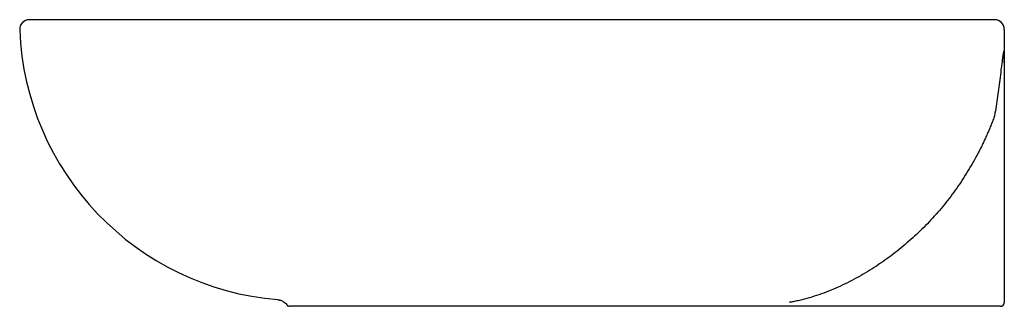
# Model space of a CAD drawing. Header units: millimetres. Extents: x 3792.562 to 3793.07, y 2064.484 to 2064.632.
import ezdxf

# ---------------------------------------------------------------- set-up
doc = ezdxf.new("R2010")
doc.units = ezdxf.units.MM
doc.layers.add('SANINDUSA', color=3, linetype='Continuous')

msp = doc.modelspace()

# ---------------------------------------------------------------- linework, layer by layer
at = {"layer": 'SANINDUSA'}
for p, q in [((3793.065296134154, 2064.632112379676), (3792.566795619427, 2064.632112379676)), ((3793.070296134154, 2064.610080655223), (3793.070296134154, 2064.486112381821)), ((3793.065296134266, 2064.484112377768), (3792.959127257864, 2064.484112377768)), ((3793.068296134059, 2064.484112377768), (3793.065296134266, 2064.484112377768))]:
    msp.add_line(p, q, dxfattribs=at)
for centre, radius, start, end in [((3792.566795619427, 2064.627112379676), 0.005, 90, 182.1897977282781), ((3793.065296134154, 2064.627112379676), 0.005, 0, 90), ((3792.707117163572, 2064.632477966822), 0.1454240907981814, 182.1897977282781, 265.2815627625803), ((3792.701353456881, 2064.486112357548), 0.001999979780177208, 218.9413978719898, 270.0008336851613), ((3793.068296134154, 2064.486112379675), 0.00200000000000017, 270, 0)]:
    msp.add_arc(centre, radius, start, end, dxfattribs=at)
for points, knots in [([(3793.070296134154, 2064.627112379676), (3793.070296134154, 2064.626267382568), (3793.070296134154, 2064.625421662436), (3793.070296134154, 2064.624151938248), (3793.070296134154, 2064.623728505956), (3793.070296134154, 2064.622881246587), (3793.070296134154, 2064.622457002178), (3793.070296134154, 2064.62034149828), (3793.070296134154, 2064.61866596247), (3793.070296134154, 2064.617005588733)], [0, 0, 0, 0, 0.2499999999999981, 0.2499999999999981, 0.3749999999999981, 0.3749999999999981, 0.4999999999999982, 0.4999999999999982, 1, 1, 1, 1]), ([(3793.070296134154, 2064.610080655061), (3793.070296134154, 2064.610895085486), (3793.070291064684, 2064.611708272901), (3793.070268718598, 2064.612920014), (3793.070258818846, 2064.613322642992), (3793.07023704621, 2064.613922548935), (3793.070228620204, 2064.614121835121), (3793.070207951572, 2064.614518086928), (3793.070195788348, 2064.614715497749), (3793.070172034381, 2064.615004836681), (3793.07016318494, 2064.615100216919), (3793.070142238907, 2064.615287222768), (3793.070130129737, 2064.615379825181), (3793.070107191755, 2064.615508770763), (3793.070098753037, 2064.61555005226), (3793.070079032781, 2064.615626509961), (3793.070067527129, 2064.615662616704), (3793.070039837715, 2064.615716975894), (3793.070023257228, 2064.615734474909), (3793.069987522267, 2064.615732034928), (3793.069969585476, 2064.615712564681), (3793.069921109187, 2064.615628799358), (3793.069894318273, 2064.615543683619), (3793.069846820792, 2064.615371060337), (3793.069825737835, 2064.615279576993), (3793.069765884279, 2064.614998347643), (3793.069730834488, 2064.614802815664), (3793.069631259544, 2064.614211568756), (3793.069572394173, 2064.613808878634), (3793.069458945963, 2064.613001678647), (3793.069404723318, 2064.612595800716), (3793.069244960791, 2064.611374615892), (3793.069142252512, 2064.610555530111), (3793.068937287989, 2064.608914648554), (3793.068835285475, 2064.608092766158), (3793.068527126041, 2064.605624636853), (3793.068318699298, 2064.603975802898), (3793.067677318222, 2064.599030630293), (3793.067227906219, 2064.595732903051), (3793.066287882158, 2064.589136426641), (3793.06579780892, 2064.585837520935), (3793.065296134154, 2064.58253646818)], [0, 0, 0, 0, 0.06250000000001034, 0.06250000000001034, 0.09375000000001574, 0.09375000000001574, 0.1093750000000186, 0.1093750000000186, 0.1250000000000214, 0.1250000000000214, 0.1328125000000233, 0.1328125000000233, 0.1406250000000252, 0.1406250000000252, 0.1445312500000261, 0.1445312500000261, 0.1484375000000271, 0.1484375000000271, 0.152343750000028, 0.152343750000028, 0.156250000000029, 0.156250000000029, 0.1640625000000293, 0.1640625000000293, 0.1718750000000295, 0.1718750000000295, 0.1875000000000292, 0.1875000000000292, 0.2187500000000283, 0.2187500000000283, 0.2500000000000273, 0.2500000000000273, 0.312500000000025, 0.312500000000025, 0.3750000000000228, 0.3750000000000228, 0.5000000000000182, 0.5000000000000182, 0.7500000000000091, 0.7500000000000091, 1, 1, 1, 1]), ([(3793.070296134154, 2064.617005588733), (3793.070296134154, 2064.6167219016), (3793.070296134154, 2064.616436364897), (3793.070296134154, 2064.616005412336), (3793.070296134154, 2064.615861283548), (3793.070296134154, 2064.615572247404), (3793.070296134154, 2064.614849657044), (3793.070296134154, 2064.614127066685), (3793.070296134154, 2064.612392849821), (3793.070296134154, 2064.611234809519), (3793.070296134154, 2064.610080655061)], [0, 0, 0, 0, 0.1249999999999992, 0.1249999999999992, 0.1874999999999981, 0.1874999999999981, 0.2499999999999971, 0.4999999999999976, 0.4999999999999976, 1, 1, 1, 1]), ([(3793.065296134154, 2064.58253646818), (3793.06515265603, 2064.582145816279), (3793.064865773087, 2064.581364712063), (3793.064424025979, 2064.580197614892), (3793.063974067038, 2064.579034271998), (3793.063515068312, 2064.577874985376), (3793.063047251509, 2064.576719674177), (3793.062570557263, 2064.575568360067), (3793.062085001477, 2064.574421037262), (3793.061590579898, 2064.573277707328), (3793.061087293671, 2064.572138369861), (3793.060575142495, 2064.571003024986), (3793.060054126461, 2064.569871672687), (3793.059524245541, 2064.568744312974), (3793.058985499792, 2064.567620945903), (3793.058437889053, 2064.566501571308), (3793.057881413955, 2064.565386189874), (3793.057316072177, 2064.564274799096), (3793.056123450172, 2064.561974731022), (3793.054242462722, 2064.558521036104), (3793.051568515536, 2064.553976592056), (3793.048746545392, 2064.549525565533), (3793.044770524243, 2064.543691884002), (3793.039427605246, 2064.536637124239), (3793.032462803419, 2064.528628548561), (3793.025003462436, 2064.521133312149), (3793.017071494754, 2064.514178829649), (3793.008669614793, 2064.507772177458), (3792.99980298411, 2064.5019443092), (3792.990525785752, 2064.49676870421), (3792.982463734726, 2064.493045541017), (3792.975888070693, 2064.490500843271), (3792.970867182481, 2064.488822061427), (3792.966637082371, 2064.487647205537), (3792.963171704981, 2064.486856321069), (3792.961188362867, 2064.486468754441), (3792.959835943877, 2064.486230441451), (3792.959365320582, 2064.486152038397), (3792.959127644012, 2064.486112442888)], [0, 0, 0, 0, 0.00834239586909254, 0.01668052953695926, 0.02501490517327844, 0.03334602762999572, 0.04167440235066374, 0.05000053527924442, 0.05832493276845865, 0.06664810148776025, 0.07497054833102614, 0.08329278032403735, 0.09161530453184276, 0.09993862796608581, 0.1082632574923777, 0.1165896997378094, 0.1249184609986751, 0.1332500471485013, 0.1415849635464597, 0.1768547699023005, 0.2120681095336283, 0.2472636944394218, 0.2824802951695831, 0.353567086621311, 0.4245168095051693, 0.4950794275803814, 0.5653809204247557, 0.6358173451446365, 0.7067139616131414, 0.7778950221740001, 0.8485813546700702, 0.8845195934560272, 0.9191935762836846, 0.9546673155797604, 0.9724720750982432, 0.9904359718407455, 0.9951699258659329, 1, 1, 1, 1]), ([(3792.695149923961, 2064.48750611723), (3792.695150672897, 2064.487504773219), (3792.695153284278, 2064.487500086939), (3792.69523764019, 2064.487497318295), (3792.695297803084, 2064.487495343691)], [0, 0, 0, 0, 0.2867969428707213, 1, 1, 1, 1]), ([(3792.695297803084, 2064.487495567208), (3792.69529579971, 2064.487495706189), (3792.695278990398, 2064.487496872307), (3792.695376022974, 2064.487488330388), (3792.695611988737, 2064.487454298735), (3792.695999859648, 2064.487377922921), (3792.696560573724, 2064.487222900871), (3792.697301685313, 2064.486935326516), (3792.698165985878, 2064.48645981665), (3792.6990663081, 2064.48578304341), (3792.699576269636, 2064.485178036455), (3792.699830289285, 2064.484876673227)], [0, 0, 0, 0, 0.02222621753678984, 0.1864891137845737, 0.3118736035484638, 0.4168609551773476, 0.5163410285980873, 0.6173131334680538, 0.7345551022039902, 0.8677778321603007, 1, 1, 1, 1]), ([(3792.750284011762, 2064.484112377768), (3792.747687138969, 2064.484112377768), (3792.742494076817, 2064.484112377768), (3792.734886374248, 2064.484112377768), (3792.727676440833, 2064.484112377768), (3792.72168641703, 2064.484112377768), (3792.716874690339, 2064.484112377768), (3792.713074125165, 2064.484112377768), (3792.709731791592, 2064.484112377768), (3792.706907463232, 2064.484112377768), (3792.704623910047, 2064.484112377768), (3792.702894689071, 2064.484112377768), (3792.701820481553, 2064.484112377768), (3792.701328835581, 2064.484112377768), (3792.701404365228, 2064.484112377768), (3792.701422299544, 2064.484112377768)], [0, 0, 0, 0, 0.101561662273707, 0.2030965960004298, 0.3047114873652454, 0.4063273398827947, 0.4775883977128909, 0.5490760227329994, 0.6203373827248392, 0.691704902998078, 0.7632994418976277, 0.8346666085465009, 0.9060672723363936, 0.9776959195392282, 1, 1, 1, 1]), ([(3792.939155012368, 2064.484112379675), (3792.931286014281, 2064.484112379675), (3792.923416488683, 2064.484112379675), (3792.907677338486, 2064.484112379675), (3792.899807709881, 2064.484112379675), (3792.884068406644, 2064.484112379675), (3792.876198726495, 2064.484112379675), (3792.860459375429, 2064.484112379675), (3792.852589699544, 2064.484112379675), (3792.828980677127, 2064.484112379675), (3792.813241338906, 2064.484112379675), (3792.789632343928, 2064.484112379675), (3792.781762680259, 2064.484112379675), (3792.766023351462, 2064.484112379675), (3792.758153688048, 2064.484112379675), (3792.750284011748, 2064.484112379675)], [0, 0, 0, 0, 0.1250000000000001, 0.1250000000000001, 0.2500000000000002, 0.2500000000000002, 0.3750000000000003, 0.3750000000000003, 0.5000000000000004, 0.5000000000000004, 0.7500000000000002, 0.7500000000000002, 0.8750000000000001, 0.8750000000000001, 1, 1, 1, 1]), ([(3792.95912725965, 2064.484112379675), (3792.957462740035, 2064.484112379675), (3792.955798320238, 2064.484112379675), (3792.952469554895, 2064.484112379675), (3792.950805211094, 2064.484112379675), (3792.945812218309, 2064.484112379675), (3792.942483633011, 2064.484112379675), (3792.939155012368, 2064.484112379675)], [0, 0, 0, 0, 0.2500000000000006, 0.2500000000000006, 0.5000000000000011, 0.5000000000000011, 1, 1, 1, 1])]:
    msp.add_open_spline(points, degree=3, knots=knots, dxfattribs=at)
msp.add_point((3792.700296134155, 2064.484414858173), dxfattribs=at)

doc.saveas('drawing.dxf')
